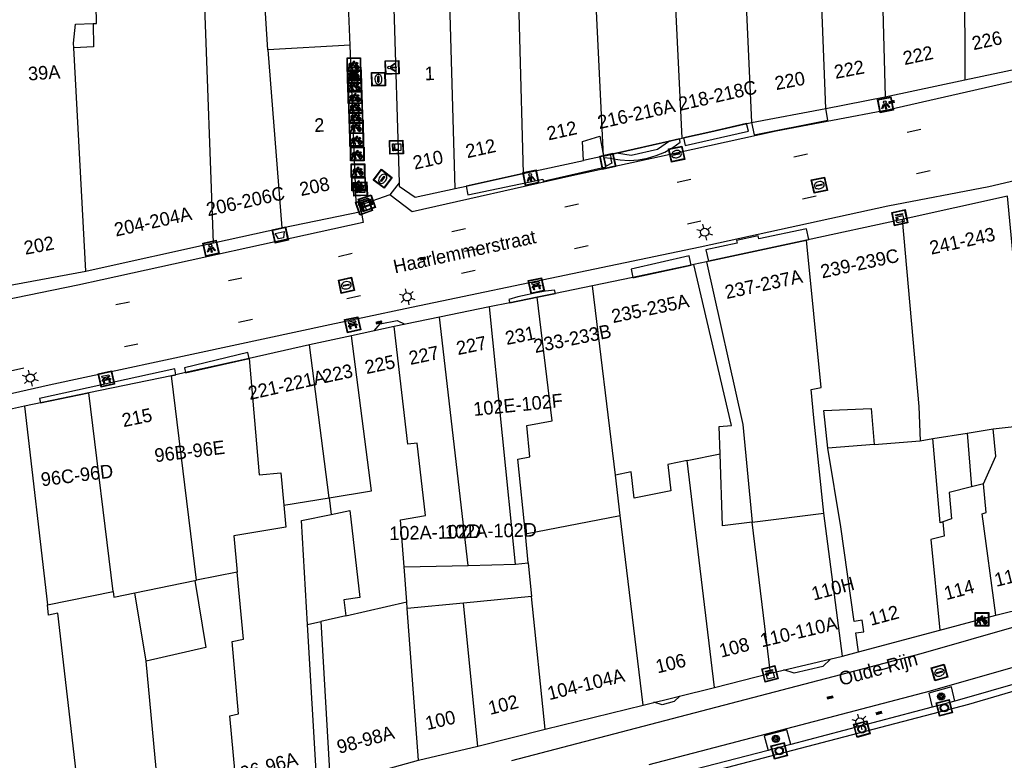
# Model space of a CAD drawing. Header units: metres. Extents: x 93870 to 95789, y 463036 to 464040.
# Tile 101 of 256: x 93969 to 94041, y 463932 to 463986. Entities that reach past the tile are written whole.
import ezdxf
from ezdxf.enums import TextEntityAlignment as Align

# ---------------------------------------------------------------- set-up
doc = ezdxf.new("R2010")
doc.units = ezdxf.units.M
doc.header["$LTSCALE"] = 25.4
for name, color, linetype in [('B_BEBOUWINGSGRENS_0', 1, 'Continuous'), ('B_LUIFEL_1', 200, 'Continuous'), ('B_OVERBOUWLIJN_LIJN_1', 7, 'Continuous'), ('B_TUSSENMUUR_0', 7, 'Continuous'), ('G_GRENS_ALGEMEEN_0', 7, 'Continuous'), ('Q_AFVALBAK_0', 7, 'Continuous'), ('Q_BANK_0', 7, 'Continuous'), ('Q_BOOM_0', 3, 'Continuous'), ('Q_CAI-KAST_0', 10, 'Continuous'), ('Q_ELEKTRAKAST_0', 7, 'Continuous'), ('Q_FIETSENREK_0', 6, 'Continuous'), ('Q_GASPUT_0', 7, 'Continuous'), ('Q_INSPECTIE_OF_RIOOLPUT_0', 253, 'Continuous'), ('Q_KOLK_0', 254, 'Continuous'), ('Q_LICHTMAST_0', 2, 'Continuous'), ('Q_LICHTPUNT_0', 7, 'Continuous'), ('Q_LICHTPUNT_1', 7, 'Continuous'), ('Q_LIJNAFWATERING_LIJN_0', 7, 'Continuous'), ('Q_MEERRING_0', 7, 'Continuous'), ('Q_STRAATNAAMBORD_0', 7, 'Continuous'), ('Q_VERKEERSBORDPAAL_0', 40, 'Continuous'), ('S_GBKN_SYMBOOL_OV_GROOT_0', 7, 'Continuous'), ('V_WEGGRENS_0', 7, 'Continuous'), ('W_WATERGRENS_0', 5, 'Continuous'), ('Z_GBKN_HUISNUMMER_0', 252, 'Continuous'), ('Z_STRAATNAAM_0', 252, 'Continuous')]:
    doc.layers.add(name, color=color, linetype=linetype)

# ---------------------------------------------------------------- blocks, each defined once
blk = doc.blocks.new('Q_AFVALBAK')
for points in [[(-0.5, 0.5), (0.5, 0.5), (0.5, -0.5), (-0.5, -0.5)], [(-0.336, 0.197), (0.331, 0.197), (0.19, -0.251), (-0.196, -0.251)]]:
    blk.add_lwpolyline(points, close=True)
blk.add_lwpolyline([(-0.442, 0.464), (0.438, 0.464, -0.414214), (0.459, 0.442), (0.459, -0.437, -0.414214), (0.438, -0.459), (-0.442, -0.459, -0.414214), (-0.463, -0.437), (-0.463, 0.442), (-0.463, 0.444), (-0.463, 0.446), (-0.463, 0.448), (-0.462, 0.45), (-0.461, 0.451), (-0.46, 0.453), (-0.459, 0.455), (-0.458, 0.456), (-0.457, 0.457), (-0.456, 0.459), (-0.454, 0.46), (-0.453, 0.461), (-0.451, 0.462), (-0.449, 0.462), (-0.447, 0.463), (-0.446, 0.463), (-0.444, 0.464), (-0.442, 0.464)], format="xyb")
blk = doc.blocks.new('Q_STRAATNAAMBORD')
for points in [[(-0.5, 0.5), (0.5, 0.5), (0.5, -0.5), (-0.5, -0.5)], [(-0.369, 0.22), (0.358, 0.22), (0.358, -0.214), (-0.369, -0.214)]]:
    blk.add_lwpolyline(points, close=True)
for points in [[(-0.442, 0.464), (0.438, 0.464, -0.414214), (0.459, 0.442), (0.459, -0.437, -0.414214), (0.438, -0.459), (-0.442, -0.459, -0.414214), (-0.463, -0.437), (-0.463, 0.442), (-0.463, 0.444), (-0.463, 0.446), (-0.463, 0.448), (-0.462, 0.45), (-0.461, 0.451), (-0.46, 0.453), (-0.459, 0.455), (-0.458, 0.456), (-0.457, 0.457), (-0.456, 0.459), (-0.454, 0.46), (-0.453, 0.461), (-0.451, 0.462), (-0.449, 0.462), (-0.447, 0.463), (-0.446, 0.463), (-0.444, 0.464), (-0.442, 0.464)], [(-0.287, 0.16), (0.281, 0.16, -0.414214), (0.303, 0.139), (0.303, -0.134, -0.414214), (0.281, -0.156), (-0.287, -0.156, -0.414214), (-0.308, -0.134), (-0.308, 0.139), (-0.308, 0.14), (-0.308, 0.142), (-0.307, 0.144), (-0.307, 0.146), (-0.306, 0.148), (-0.305, 0.149), (-0.304, 0.151), (-0.303, 0.152), (-0.302, 0.154), (-0.3, 0.155), (-0.299, 0.156), (-0.297, 0.157), (-0.296, 0.158), (-0.294, 0.159), (-0.292, 0.159), (-0.29, 0.16), (-0.288, 0.16), (-0.287, 0.16)]]:
    blk.add_lwpolyline(points, format="xyb")
blk = doc.blocks.new('Q_CAI-KAST')
for points in [[(-0.5, 0.5), (0.5, 0.5), (0.5, -0.5), (-0.5, -0.5)], [(-0.262, 0.264), (0.25, 0.264), (0.25, 0.187), (-0.262, 0.187)], [(-0.262, 0.107), (0.25, 0.107), (0.25, -0.332), (-0.262, -0.332)]]:
    blk.add_lwpolyline(points, close=True)
blk.add_lwpolyline([(-0.442, 0.464), (0.438, 0.464, -0.414214), (0.459, 0.442), (0.459, -0.437, -0.414214), (0.438, -0.459), (-0.442, -0.459, -0.414214), (-0.463, -0.437), (-0.463, 0.442), (-0.463, 0.444), (-0.463, 0.446), (-0.463, 0.448), (-0.462, 0.45), (-0.461, 0.451), (-0.46, 0.453), (-0.459, 0.455), (-0.458, 0.456), (-0.457, 0.457), (-0.456, 0.459), (-0.454, 0.46), (-0.453, 0.461), (-0.451, 0.462), (-0.449, 0.462), (-0.447, 0.463), (-0.446, 0.463), (-0.444, 0.464), (-0.442, 0.464)], format="xyb")
blk.add_circle((-0.177, -0.034), 0.0354)
blk = doc.blocks.new('Q_ELEKTRAKAST')
for points in [[(-0.5, 0.5), (0.5, 0.5), (0.5, -0.5), (-0.5, -0.5)], [(-0.262, 0.264), (0.25, 0.264), (0.25, 0.187), (-0.262, 0.187)], [(-0.262, 0.107), (0.25, 0.107), (0.25, -0.332), (-0.262, -0.332)]]:
    blk.add_lwpolyline(points, close=True)
blk.add_lwpolyline([(-0.442, 0.464), (0.438, 0.464, -0.414214), (0.459, 0.442), (0.459, -0.437, -0.414214), (0.438, -0.459), (-0.442, -0.459, -0.414214), (-0.463, -0.437), (-0.463, 0.442), (-0.463, 0.444), (-0.463, 0.446), (-0.463, 0.448), (-0.462, 0.45), (-0.461, 0.451), (-0.46, 0.453), (-0.459, 0.455), (-0.458, 0.456), (-0.457, 0.457), (-0.456, 0.459), (-0.454, 0.46), (-0.453, 0.461), (-0.451, 0.462), (-0.449, 0.462), (-0.447, 0.463), (-0.446, 0.463), (-0.444, 0.464), (-0.442, 0.464)], format="xyb")
blk.add_lwpolyline([(-0.177, 0.001, -1), (-0.177, -0.069, -1)], format="xyb", close=True)
blk.add_lwpolyline([(0.044, 0.088), (-0.056, -0.112), (0.044, -0.112), (-0.056, -0.312)])
blk = doc.blocks.new('Q_LICHTMAST')
for points in [[(-0.26, 0.15), (-0.52, 0.3)], [(0, 0.3), (0, 0.6)], [(0.26, 0.15), (0.52, 0.3)], [(-0.26, -0.15), (-0.52, -0.3)], [(0, -0.3), (0, -0.6)], [(0.26, -0.15), (0.52, -0.3)]]:
    blk.add_lwpolyline(points)
blk.add_circle((0, 0), 0.3)
blk = doc.blocks.new('Q_VERKEERSBORDPAAL')
for points in [[(-0.5, 0.5), (0.5, 0.5), (0.5, -0.5), (-0.5, -0.5)], [(-0.08, 0.333), (0.071, 0.333), (0.071, -0.329), (-0.08, -0.329)]]:
    blk.add_lwpolyline(points, close=True)
blk.add_lwpolyline([(-0.442, 0.464), (0.438, 0.464, -0.414214), (0.459, 0.442), (0.459, -0.437, -0.414214), (0.438, -0.459), (-0.442, -0.459, -0.414214), (-0.463, -0.437), (-0.463, 0.442), (-0.463, 0.444), (-0.463, 0.446), (-0.463, 0.448), (-0.462, 0.45), (-0.461, 0.451), (-0.46, 0.453), (-0.459, 0.455), (-0.458, 0.456), (-0.457, 0.457), (-0.456, 0.459), (-0.454, 0.46), (-0.453, 0.461), (-0.451, 0.462), (-0.449, 0.462), (-0.447, 0.463), (-0.446, 0.463), (-0.444, 0.464), (-0.442, 0.464)], format="xyb")
blk = doc.blocks.new('Q_KOLK')
blk.add_lwpolyline([(-0.5, 0.5), (0.5, 0.5), (0.5, -0.5), (-0.5, -0.5)], close=True)
for points in [[(-0.442, 0.464), (0.438, 0.464, -0.414214), (0.459, 0.442), (0.459, -0.437, -0.414214), (0.438, -0.459), (-0.442, -0.459, -0.414214), (-0.463, -0.437), (-0.463, 0.442, -0.414214), (-0.442, 0.464)], [(-0.345, 0.105, 0.380426), (-0.276, -0.18)], [(-0.008, 0.266, 0.240218), (-0.345, 0.105)], [(-0.194, 0.045, 0.853344), (-0.194, -0.032)], [(0.331, 0.111, 0.240191), (-0.008, 0.266)], [(0.185, -0.032, 0.849746), (0.185, 0.045)], [(0.267, -0.176, 0.380426), (0.331, 0.111)], [(-0.276, -0.18, 0.148452), (0.012, -0.257)], [(0.012, -0.257, 0.131742), (0.267, -0.176)]]:
    blk.add_lwpolyline(points, format="xyb")
for points in [[(-0.194, 0.045), (0.185, 0.045)], [(0.185, -0.032), (-0.194, -0.032)]]:
    blk.add_lwpolyline(points)
blk = doc.blocks.new('Q_GASPUT')
blk.add_lwpolyline([(-0.5, 0.5), (0.5, 0.5), (0.5, -0.5), (-0.5, -0.5)], close=True)
for points in [[(-0.442, 0.464), (0.438, 0.464, -0.414214), (0.459, 0.442), (0.459, -0.437, -0.414214), (0.438, -0.459), (-0.442, -0.459, -0.414214), (-0.463, -0.437), (-0.463, 0.442), (-0.463, 0.444), (-0.463, 0.446), (-0.463, 0.448), (-0.462, 0.45), (-0.461, 0.451), (-0.46, 0.453), (-0.459, 0.455), (-0.458, 0.456), (-0.457, 0.457), (-0.456, 0.459), (-0.454, 0.46), (-0.453, 0.461), (-0.451, 0.462), (-0.449, 0.462), (-0.447, 0.463), (-0.446, 0.463), (-0.444, 0.464), (-0.442, 0.464)], [(-0.345, 0.105, 0.380426), (-0.276, -0.18)], [(-0.008, 0.266, 0.240218), (-0.345, 0.105)], [(-0.194, 0.045, 0.853344), (-0.194, -0.032)], [(0.331, 0.111, 0.240191), (-0.008, 0.266)], [(0.185, -0.032, 0.849746), (0.185, 0.045)], [(0.267, -0.176, 0.380426), (0.331, 0.111)], [(-0.276, -0.18, 0.148452), (0.012, -0.257)], [(0.012, -0.257, 0.131742), (0.267, -0.176)]]:
    blk.add_lwpolyline(points, format="xyb")
for points in [[(-0.194, 0.045), (0.185, 0.045)], [(0.185, -0.032), (-0.194, -0.032)]]:
    blk.add_lwpolyline(points)
blk = doc.blocks.new('Q_INSPECTIE_OF_RIOOLPUT')
blk.add_lwpolyline([(-0.5, 0.5), (0.5, 0.5), (0.5, -0.5), (-0.5, -0.5)], close=True)
for points in [[(-0.442, 0.464), (0.438, 0.464, -0.414214), (0.459, 0.442), (0.459, -0.437, -0.414214), (0.438, -0.459), (-0.442, -0.459, -0.414214), (-0.463, -0.437), (-0.463, 0.442), (-0.463, 0.444), (-0.463, 0.446), (-0.463, 0.448), (-0.462, 0.45), (-0.461, 0.451), (-0.46, 0.453), (-0.459, 0.455), (-0.458, 0.456), (-0.457, 0.457), (-0.456, 0.459), (-0.454, 0.46), (-0.453, 0.461), (-0.451, 0.462), (-0.449, 0.462), (-0.447, 0.463), (-0.446, 0.463), (-0.444, 0.464), (-0.442, 0.464)], [(-0.345, 0.105, 0.380426), (-0.276, -0.18)], [(-0.008, 0.266, 0.240218), (-0.345, 0.105)], [(-0.194, 0.045, 0.853344), (-0.194, -0.032)], [(0.331, 0.111, 0.240191), (-0.008, 0.266)], [(0.185, -0.032, 0.849746), (0.185, 0.045)], [(0.267, -0.176, 0.380426), (0.331, 0.111)], [(-0.276, -0.18, 0.148452), (0.012, -0.257)], [(0.012, -0.257, 0.131742), (0.267, -0.176)]]:
    blk.add_lwpolyline(points, format="xyb")
for points in [[(-0.194, 0.045), (0.185, 0.045)], [(0.185, -0.032), (-0.194, -0.032)]]:
    blk.add_lwpolyline(points)
blk = doc.blocks.new('Q_LICHTPUNT')
for points in [[(-0.5, 0.5), (0.5, 0.5), (0.5, -0.5), (-0.5, -0.5)], [(-0.463, 0.464), (0.459, 0.464), (0.459, -0.459), (-0.463, -0.459)], [(-0.123, 0.08), (-0.077, 0.051), (-0.255, -0.233), (-0.301, -0.204)], [(-0.033, 0.032), (0.021, 0.032), (0.021, -0.303), (-0.033, -0.303)], [(0.075, 0.051), (0.121, 0.079), (0.293, -0.209), (0.247, -0.236)]]:
    blk.add_lwpolyline(points, close=True)
blk.add_circle((-0.002, 0.21), 0.103)
blk = doc.blocks.new('Q_FIETSENREK')
for points in [[(-0.5, 0.5), (0.5, 0.5), (0.5, -0.5), (-0.5, -0.5)], [(-0.063, 0.145), (0.184, 0.054), (0.037, -0.093)]]:
    blk.add_lwpolyline(points, close=True)
for points in [[(-0.442, 0.464), (0.438, 0.464, -0.414214), (0.459, 0.442), (0.459, -0.437, -0.414214), (0.438, -0.459), (-0.442, -0.459, -0.414214), (-0.463, -0.437), (-0.463, 0.442), (-0.463, 0.444), (-0.463, 0.446), (-0.463, 0.448), (-0.462, 0.45), (-0.461, 0.451), (-0.46, 0.453), (-0.459, 0.455), (-0.458, 0.456), (-0.457, 0.457), (-0.456, 0.459), (-0.454, 0.46), (-0.453, 0.461), (-0.451, 0.462), (-0.449, 0.462), (-0.447, 0.463), (-0.446, 0.463), (-0.444, 0.464), (-0.442, 0.464)], [(-0.181, 0.106, 0.847256), (-0.324, -0.144)], [(-0.193, 0.075, 0.842492), (-0.305, -0.118)], [(-0.171, 0.065, 0.053288), (-0.193, 0.075)], [(-0.185, -0.134, 0.502492), (-0.147, 0.044)], [(-0.149, 0.089, 0.06236), (-0.181, 0.106)], [(-0.165, -0.161, 0.494489), (-0.125, 0.068)], [(-0.324, -0.144, 0.089606), (-0.421, -0.348)], [(-0.296, -0.162, 0.110942), (-0.375, -0.348)], [(-0.294, -0.105, 0.006942), (-0.305, -0.118)], [(-0.296, -0.162, 0.02458), (-0.283, -0.168)], [(-0.212, -0.105, 0.381614), (-0.294, -0.105)], [(-0.283, -0.168, 0.148109), (-0.198, -0.173)], [(-0.223, -0.136, 0.533998), (-0.276, -0.136)], [(-0.276, -0.136, 0.009682), (-0.271, -0.138)], [(-0.271, -0.138, 0.120201), (-0.218, -0.144)], [(-0.218, -0.144, 0.003554), (-0.223, -0.136)], [(-0.185, -0.134, 0.017985), (-0.212, -0.105)], [(-0.122, -0.348, 0.075837), (-0.198, -0.173)], [(-0.075, -0.348, 0.094234), (-0.165, -0.161)], [(0.095, -0.16, 0.385208), (0.186, -0.333)], [(0.209, -0.054, 0.224648), (0.108, -0.128)], [(0.126, -0.171, 0.376993), (0.197, -0.303)], [(0.212, -0.086, 0.20829), (0.139, -0.139)], [(0.186, -0.333, 1), (0.287, -0.06)], [(0.197, -0.303, 1), (0.276, -0.09)], [(0.287, -0.06, 0.086253), (0.238, -0.051)], [(0.276, -0.09, 0.079305), (0.241, -0.083)]]:
    blk.add_lwpolyline(points, format="xyb")
for points in [[(-0.171, 0.065), (-0.263, -0.038), (-0.239, -0.059), (-0.147, 0.044)], [(0.081, 0.221), (-0.003, 0.252), (-0.149, 0.089)], [(-0.125, 0.068), (-0.086, 0.111), (0.018, -0.131), (0.095, -0.16)], [(0.238, -0.051), (0.229, 0.053), (0.261, 0.093), (0.302, 0.078), (0.314, 0.11), (0.192, 0.155), (0.18, 0.123), (0.231, 0.104), (0.207, 0.076), (-0.04, 0.167), (0, 0.216), (0.07, 0.191), (0.081, 0.221)], [(0.209, -0.054), (0.199, 0.029), (0.057, -0.108)], [(-0.421, -0.348), (-0.375, -0.348)], [(-0.122, -0.348), (-0.075, -0.348)], [(0.057, -0.108), (0.108, -0.128)], [(0.126, -0.171), (0.253, -0.218), (0.241, -0.083)], [(0.139, -0.139), (0.222, -0.17), (0.212, -0.086)]]:
    blk.add_lwpolyline(points)
blk = doc.blocks.new('Q_BANK')
blk.add_lwpolyline([(-0.5, 0.5), (0.5, 0.5), (0.5, -0.5), (-0.5, -0.5)], close=True)
blk.add_lwpolyline([(-0.442, 0.464), (0.438, 0.464, -0.414214), (0.459, 0.442), (0.459, -0.437, -0.414214), (0.438, -0.459), (-0.442, -0.459, -0.414214), (-0.463, -0.437), (-0.463, 0.442), (-0.463, 0.444), (-0.463, 0.446), (-0.463, 0.448), (-0.462, 0.45), (-0.461, 0.451), (-0.46, 0.453), (-0.459, 0.455), (-0.458, 0.456), (-0.457, 0.457), (-0.456, 0.459), (-0.454, 0.46), (-0.453, 0.461), (-0.451, 0.462), (-0.449, 0.462), (-0.447, 0.463), (-0.446, 0.463), (-0.444, 0.464), (-0.442, 0.464)], format="xyb")
for points in [[(-0.267, 0.022), (-0.366, -0.078)], [(-0.18, 0.132), (-0.267, 0.132), (-0.267, 0.276)], [(-0.267, 0.276), (0.258, 0.276), (0.258, 0.132), (0.173, 0.132)], [(-0.18, 0.022), (-0.267, 0.022)], [(-0.267, 0.022), (-0.18, 0.022)], [(-0.18, 0.022), (-0.18, 0.132)], [(-0.18, 0.132), (-0.144, 0.132)], [(-0.144, 0.132), (-0.144, 0.022)], [(0.131, 0.132), (-0.144, 0.132)], [(0.131, 0.022), (-0.144, 0.022)], [(-0.144, 0.022), (0.131, 0.022)], [(0.131, 0.022), (-0.144, 0.022)], [(-0.144, 0.022), (0.131, 0.022)], [(-0.144, 0.022), (0.131, 0.022)], [(0.131, 0.022), (0.131, 0.132)], [(0.131, 0.132), (0.173, 0.132)], [(0.173, 0.132), (0.173, 0.022)], [(0.173, 0.022), (0.255, 0.022)], [(0.173, 0.022), (0.255, 0.022)], [(0.255, 0.022), (0.357, -0.078)], [(-0.236, -0.078), (-0.366, -0.078)], [(-0.192, -0.078), (-0.192, -0.27), (-0.236, -0.27), (-0.236, -0.078)], [(-0.236, -0.078), (-0.192, -0.078)], [(0.183, -0.078), (-0.192, -0.078)], [(0.226, -0.078), (0.226, -0.268), (0.183, -0.268), (0.183, -0.078)], [(0.183, -0.078), (0.226, -0.078)], [(0.357, -0.078), (0.226, -0.078)]]:
    blk.add_lwpolyline(points)
blk = doc.blocks.new('Q_MEERRING')
blk.add_lwpolyline([(-0.5, 0.5), (0.5, 0.5), (0.5, -0.5), (-0.5, -0.5)], close=True)
blk.add_lwpolyline([(-0.442, 0.464), (0.438, 0.464, -0.414214), (0.459, 0.442), (0.459, -0.437, -0.414214), (0.438, -0.459), (-0.442, -0.459, -0.414214), (-0.463, -0.437), (-0.463, 0.442), (-0.463, 0.444), (-0.463, 0.446), (-0.463, 0.448), (-0.462, 0.45), (-0.461, 0.451), (-0.46, 0.453), (-0.459, 0.455), (-0.458, 0.456), (-0.457, 0.457), (-0.456, 0.459), (-0.454, 0.46), (-0.453, 0.461), (-0.451, 0.462), (-0.449, 0.462), (-0.447, 0.463), (-0.446, 0.463), (-0.444, 0.464), (-0.442, 0.464)], format="xyb")
for radius in [0.3, 0.3, 0.25, 0.25]:
    blk.add_circle((0, 0), radius)
blk = doc.blocks.new('Q_BOOM')
for radius in [0.27, 0.18, 0.09]:
    blk.add_circle((0, 0), radius)
blk = doc.blocks.new('S_GBKN_SYMBOOL_OV_GROOT')
for points in [[(-0.21875, 0.0625), (0.21875, 0.0625)], [(-0.21875, 0), (0.21875, 0)], [(-0.1875, 0.0625), (-0.1875, 0)], [(-0.125, 0.09375), (-0.125, 0.0625)], [(-0.125, 0), (-0.125, -0.0625)], [(-0.0625, 0.0625), (-0.0625, 0)], [(0, 0.09375), (0, 0.0625)], [(0, 0), (0, -0.0625)], [(0.0625, 0.0625), (0.0625, 0)], [(0.125, 0.09375), (0.125, 0.0625)], [(0.125, 0), (0.125, -0.0625)], [(0.1875, 0.0625), (0.1875, 0)], [(-0.21875, -0.0625), (0.21875, -0.0625)], [(-0.1875, -0.0625), (-0.1875, -0.09375)], [(-0.0625, -0.0625), (-0.0625, -0.09375)], [(0.0625, -0.0625), (0.0625, -0.09375)], [(0.1875, -0.0625), (0.1875, -0.09375)]]:
    blk.add_lwpolyline(points)

msp = doc.modelspace()

# ---------------------------------------------------------------- linework, layer by layer
at = {"layer": 'B_BEBOUWINGSGRENS_0'}
for p, q in [((93996.371, 463990.368), (93996.872, 463974.161)), ((94038.554, 463981.732), (94042.847, 463982.655)), ((94032.691, 463980.475), (94038.554, 463981.732)), ((94028.3, 463979.636), (94032.691, 463980.475)), ((94022.839, 463978.593), (94028.3, 463979.636)), ((94019.833, 463977.911), (94022.839, 463978.593)), ((94014.183, 463976.63), (94017.526, 463977.388)), ((94017.526, 463977.388), (94017.718, 463977.431)), ((94017.718, 463977.431), (94017.818, 463977.454)), ((94017.818, 463977.454), (94019.833, 463977.911)), ((94011.93, 463976.12), (94014.183, 463976.63)), ((94006.022, 463974.827), (94010.465, 463975.8)), ((94001.805, 463973.904), (94006.022, 463974.827)), ((94001.003, 463973.728), (94001.805, 463973.904)), ((94041.703, 463973.178), (94033.939, 463971.457)), ((93994.076, 463972.053), (93993.96, 463972.485)), ((93988.222, 463970.832), (93994.076, 463972.053)), ((94033.939, 463971.457), (94026.886, 463969.934)), ((93983.21, 463969.731), (93988.222, 463970.832)), ((94026.886, 463969.934), (94019.663, 463968.374)), ((94018.383, 463968.098), (94014.085, 463967.191)), ((94018.575, 463968.139), (94018.383, 463968.098)), ((94019.663, 463968.374), (94019.509, 463968.341)), ((93967.823, 463966.533), (93973.791, 463967.656)), ((94014.085, 463967.191), (94011.128, 463966.566)), ((94011.128, 463966.566), (94008.383, 463966.004)), ((94007.048, 463965.731), (94005.019, 463965.316)), ((94008.383, 463966.004), (94007.048, 463965.731)), ((94003.532, 463965.012), (93999.857, 463964.26)), ((94005.019, 463965.316), (94003.532, 463965.012)), ((93999.857, 463964.26), (93996.514, 463963.565)), ((93996.514, 463963.565), (93993.359, 463962.892)), ((93993.359, 463962.892), (93990.269, 463962.226)), ((93990.269, 463962.226), (93985.825, 463961.229)), ((93985.825, 463961.229), (93981.14, 463960.183)), ((93980.099, 463959.951), (93974.008, 463958.688)), ((93980.435, 463960.026), (93980.099, 463959.951)), ((93981.14, 463960.183), (93980.435, 463960.026)), ((93974.008, 463958.688), (93969.281, 463957.698)), ((93969.281, 463957.698), (93963.685, 463956.461)), ((94036.184, 463955.316), (94038.722, 463955.728)), ((94038.722, 463955.728), (94039.051, 463951.767)), ((94031.876, 463954.889), (94028.459, 463954.609)), ((94001.95, 463945.988), (94005.443, 463946.077)), ((94005.443, 463946.077), (94006.388, 463946.179)), ((94006.388, 463946.179), (94006.638, 463943.702)), ((93997.237, 463945.867), (94001.95, 463945.988)), ((93997.431, 463943.293), (93997.237, 463945.867)), ((93997.468, 463942.809), (93997.431, 463943.293)), ((94001.612, 463943.21), (93997.468, 463942.809)), ((94006.638, 463943.702), (94001.612, 463943.21)), ((94040.837, 463942.327), (94044.421, 463943.221)), ((93990.128, 463941.635), (93991.116, 463941.859)), ((93991.116, 463941.859), (93991.813, 463929.855)), ((94036.712, 463941.22), (94040.837, 463942.327)), ((93990.828, 463929.59), (93990.128, 463941.635)), ((94030.718, 463939.612), (94036.712, 463941.22)), ((94029.526, 463939.294), (94030.718, 463939.612)), ((94024.233, 463938.043), (94029.526, 463939.294)), ((94020.109, 463936.997), (94024.233, 463938.043)), ((94014.843, 463935.701), (94020.109, 463936.997)), ((94007.625, 463933.92), (94014.843, 463935.701)), ((94002.674, 463932.682), (94007.625, 463933.92)), ((93998.309, 463931.642), (94002.674, 463932.682)), ((93991.813, 463929.855), (93998.309, 463931.642))]:
    msp.add_line(p, q, dxfattribs=at)
for points in [[(93993.264, 463984.293), (93993.053, 463989.611), (93992.913, 463989.607)], [(93972.909, 463984.097), (93972.891, 463984.44), (93973.028, 463985.831), (93974.327, 463985.879)], [(93974.327, 463985.879), (93974.371, 463984.175), (93972.909, 463984.097)], [(93993.96, 463972.485), (93993.908, 463972.474), (93993.87, 463972.73), (93993.72, 463972.73), (93993.264, 463984.293)], [(94010.465, 463975.8), (94010.39, 463977.2), (94011.67, 463977.59), (94011.93, 463976.12)], [(93996.872, 463974.161), (93996.88, 463973.9), (93998.066, 463973.085), (94001.003, 463973.728)], [(93973.791, 463967.656), (93974.337, 463967.776), (93983.21, 463969.731)], [(94020.528, 463954.193), (94020.463, 463956.219), (94021.356, 463956.296), (94018.575, 463968.139)], [(94019.509, 463968.341), (94022.2, 463956.364), (94022.88, 463949.172)], [(94028.459, 463954.609), (94028.163, 463957.38), (94031.66, 463957.532), (94031.876, 463954.889)], [(94036.928, 463949.196), (94036.732, 463949.128), (94036.184, 463955.316)], [(94022.88, 463949.172), (94020.698, 463948.906), (94020.528, 463954.193)], [(94039.051, 463951.767), (94037.407, 463951.341), (94037.564, 463949.415), (94036.928, 463949.196)]]:
    msp.add_lwpolyline(points, dxfattribs=at)
at = {"layer": 'B_LUIFEL_1'}
for p, q in [((94028.453, 463978.757), (94028.3, 463979.636)), ((94011.93, 463976.12), (94010.465, 463975.8)), ((94012.103, 463975.33), (94011.93, 463976.12)), ((94018.383, 463968.098), (94018.239, 463968.765)), ((94008.383, 463966.004), (94008.331, 463966.259)), ((93985.825, 463961.229), (93985.728, 463961.659)), ((93980.435, 463960.026), (93980.344, 463960.463))]:
    msp.add_line(p, q, dxfattribs=at)
for points in [[(94022.839, 463978.593), (94023.025, 463977.69), (94028.453, 463978.757)], [(94017.818, 463977.454), (94017.946, 463976.89), (94022.602, 463977.953)], [(94022.602, 463977.953), (94022.475, 463978.51), (94019.833, 463977.911)], [(94012.486, 463975.954), (94013.153, 463975.84), (94013.83, 463975.803), (94014.506, 463975.844), (94015.172, 463975.961), (94015.821, 463976.155), (94016.444, 463976.421), (94017.032, 463976.756), (94017.578, 463977.157), (94017.526, 463977.388)], [(94017.526, 463977.388), (94017.526, 463977.388), (94016.796, 463977.226), (94014.183, 463976.63)], [(94019.833, 463977.911), (94017.818, 463977.454), (94017.818, 463977.454)], [(94014.183, 463976.63), (94012.892, 463976.336), (94012.423, 463976.23), (94012.486, 463975.954)], [(94001.805, 463973.904), (94001.947, 463973.257), (94007.454, 463974.422), (94007.491, 463974.285), (94012.103, 463975.33)], [(94006.022, 463974.827), (94001.805, 463973.904), (94001.805, 463973.904)], [(94026.885, 463970.76), (94023.365, 463970.02), (94023.314, 463970.242), (94021.735, 463969.903), (94021.777, 463969.703), (94019.481, 463969.217), (94019.663, 463968.374)], [(94026.886, 463969.934), (94027.055, 463969.971), (94026.885, 463970.76)], [(94019.663, 463968.374), (94019.663, 463968.374), (94026.886, 463969.934)], [(94018.239, 463968.765), (94013.963, 463967.789), (94014.085, 463967.191)], [(94014.085, 463967.191), (94014.089, 463967.172), (94014.192, 463967.193), (94018.383, 463968.098), (94018.383, 463968.098)], [(94008.331, 463966.259), (94007.649, 463966.168), (94006.971, 463966.054), (94006.297, 463965.917), (94005.629, 463965.756), (94004.966, 463965.573), (94005.019, 463965.316)], [(94005.019, 463965.316), (94005.019, 463965.316), (94007.048, 463965.731)], [(94007.048, 463965.731), (94008.383, 463966.004), (94008.383, 463966.004)], [(93985.728, 463961.659), (93981.059, 463960.541), (93981.14, 463960.183)], [(93981.14, 463960.183), (93981.142, 463960.174), (93985.825, 463961.229)], [(93980.344, 463960.463), (93970.386, 463958.264), (93970.451, 463957.951), (93974.008, 463958.688)], [(93980.099, 463959.951), (93980.436, 463960.02), (93980.435, 463960.026)]]:
    msp.add_lwpolyline(points, dxfattribs=at)
at = {"layer": 'B_OVERBOUWLIJN_LIJN_1'}
for points in [[(94016.796, 463977.226), (94015.917, 463976.613), (94013.967, 463976.17), (94012.892, 463976.336)], [(93995.038, 463963.25), (93995.468, 463963.767), (93996.723, 463964.021), (93997.304, 463963.734)], [(94028.655, 463939.087), (94028.086, 463938.548), (94025.975, 463938.055), (94025.219, 463938.286)], [(94017.577, 463936.389), (94017.134, 463935.961), (94016.243, 463935.712), (94015.644, 463935.906)]]:
    msp.add_lwpolyline(points, dxfattribs=at)
at = {"layer": 'B_TUSSENMUUR_0'}
for p, q in [((94028.3, 463979.636), (94027.581, 463997.967)), ((94022.037, 463995.895), (94022.839, 463978.593)), ((94032.391, 463991.704), (94032.691, 463980.475)), ((93983.21, 463969.731), (93982.484, 463989.359)), ((93987.212, 463983.943), (93986.856, 463989.397)), ((93973.791, 463967.656), (93972.909, 463984.097)), ((93993.264, 463984.293), (93987.212, 463983.943)), ((93987.212, 463983.943), (93988.222, 463970.832)), ((94012.804, 463952.638), (94011.128, 463966.566)), ((94005.443, 463946.077), (94003.532, 463965.012)), ((94001.95, 463945.988), (93999.857, 463964.26)), ((93991.719, 463950.96), (93990.269, 463962.226)), ((93981.956, 463944.889), (93980.099, 463959.951)), ((93975.813, 463944.053), (93974.008, 463958.688)), ((93969.281, 463957.698), (93970.962, 463943.069)), ((94038.722, 463955.728), (94040.644, 463956.041)), ((94031.876, 463954.889), (94035.269, 463955.167)), ((94035.269, 463955.167), (94036.184, 463955.316)), ((94018.09, 463953.701), (94020.528, 463954.193)), ((94020.109, 463936.997), (94018.09, 463953.701)), ((94013.162, 463949.664), (94012.804, 463952.638)), ((94039.927, 463951.994), (94039.051, 463951.767)), ((93988.37, 463950.41), (93991.719, 463950.96)), ((93991.719, 463950.96), (93991.877, 463949.735)), ((93991.877, 463949.735), (93993.241, 463950.018)), ((94006.173, 463948.312), (94013.162, 463949.664)), ((94014.843, 463935.701), (94013.162, 463949.664)), ((94022.88, 463949.172), (94028.164, 463949.817)), ((94029.526, 463939.294), (94028.164, 463949.817)), ((94024.233, 463938.043), (94022.88, 463949.172)), ((94006.388, 463946.179), (94006.173, 463948.312)), ((93984.952, 463945.496), (93981.956, 463944.889)), ((93977.4, 463943.967), (93981.813, 463944.86)), ((93981.813, 463944.86), (93981.956, 463944.889)), ((93970.962, 463943.069), (93975.813, 463944.053)), ((93978.234, 463938.936), (93977.4, 463943.967)), ((93992.957, 463942.277), (93997.431, 463943.293)), ((94002.674, 463932.682), (94001.612, 463943.21)), ((94007.625, 463933.92), (94006.638, 463943.702)), ((93998.309, 463931.642), (93997.468, 463942.809)), ((93992.957, 463942.277), (93991.116, 463941.859)), ((93979.427, 463926.306), (93978.234, 463938.936))]:
    msp.add_line(p, q, dxfattribs=at)
for points in [[(94011.93, 463976.12), (94010.096, 464014.24), (94015.19, 464014.487)], [(94038.256, 463996.334), (94038.527, 463989.444), (94038.554, 463981.732)], [(94017.718, 463977.431), (94016.844, 463995.645), (94022.037, 463995.895)], [(93996.242, 463994.541), (94005.462, 463994.793), (94006.022, 463974.827)], [(93974.327, 463985.879), (93974.578, 463985.888), (93974.47, 463992.654)], [(94001.003, 463973.728), (94000.518, 463990.856), (93997.919, 463990.785), (93997.929, 463990.415), (93996.371, 463990.368)], [(94040.644, 463956.041), (94043.28, 463956.343), (94041.703, 463973.178)], [(94033.939, 463971.457), (94035.158, 463957.685), (94035.269, 463955.167)], [(94028.164, 463949.817), (94027.418, 463956.841), (94027.234, 463958.938), (94027.967, 463959.088), (94026.886, 463969.934)], [(94006.173, 463948.312), (94005.618, 463953.806), (94006.504, 463953.977), (94006.272, 463956.275), (94008.143, 463956.637), (94007.048, 463965.731)], [(93997.237, 463945.867), (93996.976, 463949.331), (93998.814, 463949.662), (93998.204, 463954.979), (93997.508, 463954.899), (93996.514, 463963.565)], [(93991.719, 463950.96), (93994.83, 463951.471), (93993.359, 463962.892)], [(93985.825, 463961.229), (93986.56, 463952.642), (93988.151, 463952.805), (93988.37, 463950.41)], [(94039.927, 463951.994), (94040.829, 463954.029), (94040.644, 463956.041)], [(94030.718, 463939.612), (94030.518, 463941.016), (94031.112, 463941.1), (94030.992, 463941.942), (94030.398, 463941.857), (94029.407, 463948.814), (94028.459, 463954.609)], [(94018.09, 463953.701), (94016.665, 463953.414), (94016.898, 463951.472), (94014.194, 463950.928), (94013.959, 463952.87), (94012.804, 463952.638)], [(94040.837, 463942.327), (94039.816, 463949.786), (94040.125, 463949.867), (94039.927, 463951.994)], [(93988.37, 463950.41), (93988.517, 463948.795), (93984.71, 463948.148), (93984.952, 463945.496)], [(93990.128, 463941.635), (93989.684, 463949.279), (93991.877, 463949.735)], [(93993.241, 463950.018), (93993.984, 463943.631), (93992.804, 463943.445), (93992.957, 463942.277)], [(94036.928, 463949.196), (94037.016, 463948.142), (94036.048, 463947.889), (94036.712, 463941.22)], [(93985.04, 463928.021), (93984.412, 463934.903), (93985.052, 463935.048), (93984.566, 463940.373), (93985.402, 463940.563), (93984.952, 463945.496)], [(93981.813, 463944.86), (93982.634, 463939.935), (93978.234, 463938.936)], [(93975.813, 463944.053), (93975.862, 463943.655), (93977.4, 463943.967)], [(93973.791, 463924.633), (93971.735, 463942.461), (93971.048, 463942.322), (93970.962, 463943.069)]]:
    msp.add_lwpolyline(points, dxfattribs=at)
at = {"layer": 'G_GRENS_ALGEMEEN_0'}
msp.add_line((94037.817, 463935.993), (94036.153, 463935.536), dxfattribs=at)
msp.add_lwpolyline([(94025.719, 463932.792), (94024.2, 463932.392), (94024.05, 463932.353)], dxfattribs=at)
at = {"layer": 'Q_LIJNAFWATERING_LIJN_0'}
for p, q in [((94035.315, 463978.086), (94034.31, 463977.87)), ((94026.952, 463976.255), (94025.941, 463976.03)), ((94034.998, 463974.833), (94035.999, 463975.054)), ((94018.353, 463974.387), (94017.356, 463974.171)), ((94026.6, 463972.981), (94027.599, 463973.206)), ((94010.09, 463972.587), (94009.089, 463972.368)), ((94001.754, 463970.761), (94000.757, 463970.543)), ((94018.114, 463971.121), (94019.099, 463971.345)), ((94009.789, 463969.316), (94010.792, 463969.544)), ((93993.419, 463968.94), (93992.398, 463968.712)), ((93985.296, 463967.143), (93984.3, 463966.927)), ((94001.472, 463967.489), (94002.468, 463967.721)), ((93993.02, 463965.63), (93994.025, 463965.854)), ((93977.005, 463965.373), (93975.996, 463965.157)), ((93985.04, 463963.883), (93986.068, 463964.115)), ((93976.641, 463962.096), (93977.629, 463962.309)), ((93968.249, 463960.309), (93969.226, 463960.529))]:
    msp.add_line(p, q, dxfattribs=at)
at = {"layer": 'V_WEGGRENS_0'}
for p, q in [((93996.872, 463974.161), (93996.2, 463973.272)), ((93996.2, 463973.272), (93993.96, 463972.485)), ((94019.509, 463968.341), (94018.575, 463968.139)), ((94047.752, 463940.089), (94036, 463936.724)), ((94048.068, 463938.95), (94037.817, 463935.993)), ((94036, 463936.724), (94023.903, 463933.562)), ((94036.153, 463935.536), (94025.719, 463932.792)), ((94023.903, 463933.562), (94015.282, 463931.306)), ((94024.05, 463932.353), (94015.58, 463930.158))]:
    msp.add_line(p, q, dxfattribs=at)
for points in [[(94059.053, 463986.406), (94058.146, 463985.221), (94041.7, 463981.51), (94032.953, 463979.533), (94024.655, 463977.951), (94016.045, 463976.078), (94009.598, 463974.665), (93997.825, 463972.015), (93996.2, 463973.272)], [(94082.864, 463982.983), (94081.992, 463983.627), (94040.306, 463973.862), (94032.883, 463972.422), (94019.044, 463969.421), (94010.692, 463967.664), (93997.312, 463964.863), (93991.765, 463963.686), (93984.58, 463962.145), (93971.102, 463959.244), (93961.349, 463957.042), (93947.136, 463953.879), (93938.134, 463952.003), (93932.5, 463951.121), (93927.751, 463950.198), (93914.342, 463948.258), (93898.198, 463945.995)], [(93994.076, 463972.053), (93994.226, 463971.223), (93974.989, 463967.019), (93973.218, 463966.625), (93936.714, 463959.121), (93935.771, 463959.887)], [(94005.169, 463931.622), (94035.341, 463939.494), (94049.892, 463943.681)], [(94037.817, 463935.993), (94037.555, 463937.043), (94035.892, 463936.586), (94036.153, 463935.536)], [(94025.719, 463932.792), (94025.436, 463933.87), (94023.765, 463933.446), (94024.05, 463932.353)]]:
    msp.add_lwpolyline(points, dxfattribs=at)
at = {"layer": 'W_WATERGRENS_0'}
msp.add_lwpolyline([(93903.594, 463898.065), (93907.059, 463898.987), (93915.356, 463902.207), (93951.354, 463912.907), (94038.852, 463935.758), (94071.07, 463945.203), (94079.826, 463947.195)], dxfattribs=at)
at = {"layer": 'Z_STRAATNAAM_0'}
for p, q in [((94001.689, 463969.109), (94002.666, 463969.319)), ((94032.194, 463938.252), (94033.159, 463938.514))]:
    msp.add_line(p, q, dxfattribs=at)

# ---------------------------------------------------------------- block references
at = {"layer": 'Q_AFVALBAK_0'}
for p, rotation in [((94012.248, 463975.74), 102.3520643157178), ((93988.122, 463970.308), 12.3274506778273)]:
    msp.add_blockref('Q_AFVALBAK', p, dxfattribs=dict(at, rotation=rotation))
at = {"layer": 'Q_BANK_0'}
for p, rotation in [((94006.981, 463966.574), 11.82368267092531), ((93993.453, 463963.702), 11.97972672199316), ((93975.305, 463959.701), 12.45263276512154)]:
    msp.add_blockref('Q_BANK', p, dxfattribs=dict(at, rotation=rotation))
at = {"layer": 'Q_BOOM_0'}
for p, rotation in [((94036.797, 463936.327), 15.36584067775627), ((94024.631, 463933.218), 14.23776127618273)]:
    msp.add_blockref('Q_BOOM', p, dxfattribs=dict(at, rotation=rotation))
at = {"layer": 'Q_CAI-KAST_0'}
for p, rotation in [((93996.67, 463976.774), 91.77059587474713), ((94033.76, 463971.584), 12.1851560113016), ((94024.193, 463937.999), 14.23221504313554)]:
    msp.add_blockref('Q_CAI-KAST', p, dxfattribs=dict(at, rotation=rotation))
at = {"layer": 'Q_ELEKTRAKAST_0', "rotation": 92.25835370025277}
msp.add_blockref('Q_ELEKTRAKAST', (93994.016, 463973.698), dxfattribs=at)
at = {"layer": 'Q_FIETSENREK_0'}
for p in [(93993.538, 463982.857), (93993.564, 463982.177), (93993.572, 463981.972), (93993.597, 463981.329), (93993.629, 463980.482), (93993.658, 463979.759), (93993.687, 463979.02), (93993.715, 463978.28), (93993.752, 463977.336), (93993.793, 463976.278), (93993.84, 463975.049), (93993.879, 463974.051), (94039.805, 463942.007)]:
    msp.add_blockref('Q_FIETSENREK', p, dxfattribs=at)
at = {"layer": 'Q_GASPUT_0', "rotation": 12.27278538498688}
msp.add_blockref('Q_GASPUT', (94017.322, 463976.263), dxfattribs=at)
at = {"layer": 'Q_INSPECTIE_OF_RIOOLPUT_0'}
for p, rotation in [((93995.669, 463974.45), 52.91416450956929), ((94027.834, 463973.979), 12.23520632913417), ((93992.991, 463966.604), 11.97972672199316), ((94036.688, 463938.098), 15.97823052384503)]:
    msp.add_blockref('Q_INSPECTIE_OF_RIOOLPUT', p, dxfattribs=dict(at, rotation=rotation))
at = {"layer": 'Q_KOLK_0', "rotation": 91.77059587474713}
msp.add_blockref('Q_KOLK', (93995.353, 463981.785), dxfattribs=at)
at = {"layer": 'Q_LICHTMAST_0'}
for p, rotation in [((94019.387, 463970.514), 12.23520632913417), ((93997.471, 463965.752), 11.82368267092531), ((93969.709, 463959.776), 12.72273286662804), ((94030.819, 463934.453), 14.73437241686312)]:
    msp.add_blockref('Q_LICHTMAST', p, dxfattribs=dict(at, rotation=rotation))
at = {"layer": 'Q_LICHTPUNT_0'}
for p, rotation in [((94032.699, 463979.889), 10.79381617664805), ((94006.575, 463974.525), 11.94475171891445), ((93983.016, 463969.334), 12.42552535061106)]:
    msp.add_blockref('Q_LICHTPUNT', p, dxfattribs=dict(at, rotation=rotation))
at = {"layer": 'Q_LICHTPUNT_1', "rotation": 91.77059587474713}
msp.add_blockref('Q_LICHTPUNT', (93996.361, 463982.654), dxfattribs=at)
at = {"layer": 'Q_MEERRING_0', "rotation": 14.63646696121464}
for p in [(94037.041, 463935.495), (94030.967, 463933.93), (94024.878, 463932.331)]:
    msp.add_blockref('Q_MEERRING', p, dxfattribs=at)
at = {"layer": 'Q_STRAATNAAMBORD_0', "rotation": 19.35837882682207}
msp.add_blockref('Q_STRAATNAAMBORD', (93994.507, 463972.643), dxfattribs=at)
at = {"layer": 'Q_VERKEERSBORDPAAL_0', "rotation": 19.35837882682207}
msp.add_blockref('Q_VERKEERSBORDPAAL', (93994.288, 463972.41), dxfattribs=at)
at = {"layer": 'S_GBKN_SYMBOOL_OV_GROOT_0'}
for p, rotation in [((94033.141, 463980.11), 12.10076341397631), ((93998.608, 463968.584), 11.82368267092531), ((93995.383, 463963.886), 12.04141715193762), ((94028.62, 463936.269), 14.62272925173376), ((94032.231, 463935.124), 14.64863478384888)]:
    msp.add_blockref('S_GBKN_SYMBOOL_OV_GROOT', p, dxfattribs=dict(at, rotation=rotation))

# ---------------------------------------------------------------- texts
at = {"layer": 'Z_GBKN_HUISNUMMER_0', "linetype": 'Continuous'}
for s, rotation, p in [('226', 12.1, (94040.175, 463984.638)), ('222', 12.1, (94035.098, 463983.548)), ('222', 10.8, (94030.026, 463982.511)), ('39A', 3.7, (93970.725, 463982.261)), ('1', 1.8, (93999.124, 463982.211)), ('220', 10.8, (94025.656, 463981.676)), ('218-218C', 12.8, (94020.333, 463980.588)), ('216-216A', 12.8, (94014.344, 463979.23)), ('2', 2.2, (93990.994, 463978.413)), ('212', 12.4, (94008.858, 463978.007)), ('212', 12.4, (94002.88, 463976.698)), ('210', 12.4, (93999, 463975.849)), ('208', 11.8, (93990.639, 463973.89)), ('206-206C', 12.4, (93985.555, 463972.806)), ('204-204A', 12.4, (93978.736, 463971.305)), ('241-243', 12.5, (94038.362, 463969.877)), ('202', 10.7, (93970.345, 463969.551)), ('239-239C', 12.2, (94030.803, 463968.222)), ('237-237A', 12.2, (94023.725, 463966.694)), ('235-235A', 11.9, (94015.368, 463964.906)), ('231', 11.6, (94005.791, 463962.922)), ('233-233B', 11.6, (94009.641, 463962.689)), ('227', 11.6, (94002.196, 463962.187)), ('227', 11.7, (93998.694, 463961.465)), ('225', 12, (93995.458, 463960.784)), ('223', 12.1, (93992.341, 463960.115)), ('221-221A', 12.7, (93988.594, 463959.288)), ('102E-102F', 5.8, (94005.633, 463957.815)), ('215', 11.7, (93977.561, 463956.872)), ('96B-96E', 7, (93981.442, 463954.388)), ('96C-96D', 7, (93973.143, 463952.628)), ('102A-102D', 1.5, (93999.529, 463948.427)), ('102A-102D', 1.4, (94003.633, 463948.532)), ('116A', 14, (94042.264, 463945.26)), ('110H', 14.9, (94028.825, 463944.282)), ('114', 15, (94038.127, 463944.188)), ('112', 15, (94032.578, 463942.31)), ('110-110A', 13.3, (94026.304, 463941.101)), ('108', 14.2, (94021.556, 463939.943)), ('106', 13.8, (94016.879, 463938.777)), ('104-104A', 13.9, (94010.635, 463937.238)), ('102', 14, (94004.543, 463935.726)), ('100', 13.4, (93999.912, 463934.594)), ('98-98A', 15.4, (93994.398, 463933.159)), ('96-96A', 15.2, (93987.28, 463931.218))]:
    msp.add_text(s, height=1, rotation=rotation, dxfattribs=at).set_placement(p, align=Align.MIDDLE)
at = {"layer": 'Z_STRAATNAAM_0', "linetype": 'Continuous'}
for s, rotation, p in [('Haarlemmerstraat', 12.1308, (94001.689, 463969.109)), ('Oude Rijn', 15.18979, (94032.194, 463938.252))]:
    msp.add_text(s, height=1, rotation=rotation, dxfattribs=at).set_placement(p, align=Align.MIDDLE)

doc.saveas('drawing.dxf')
